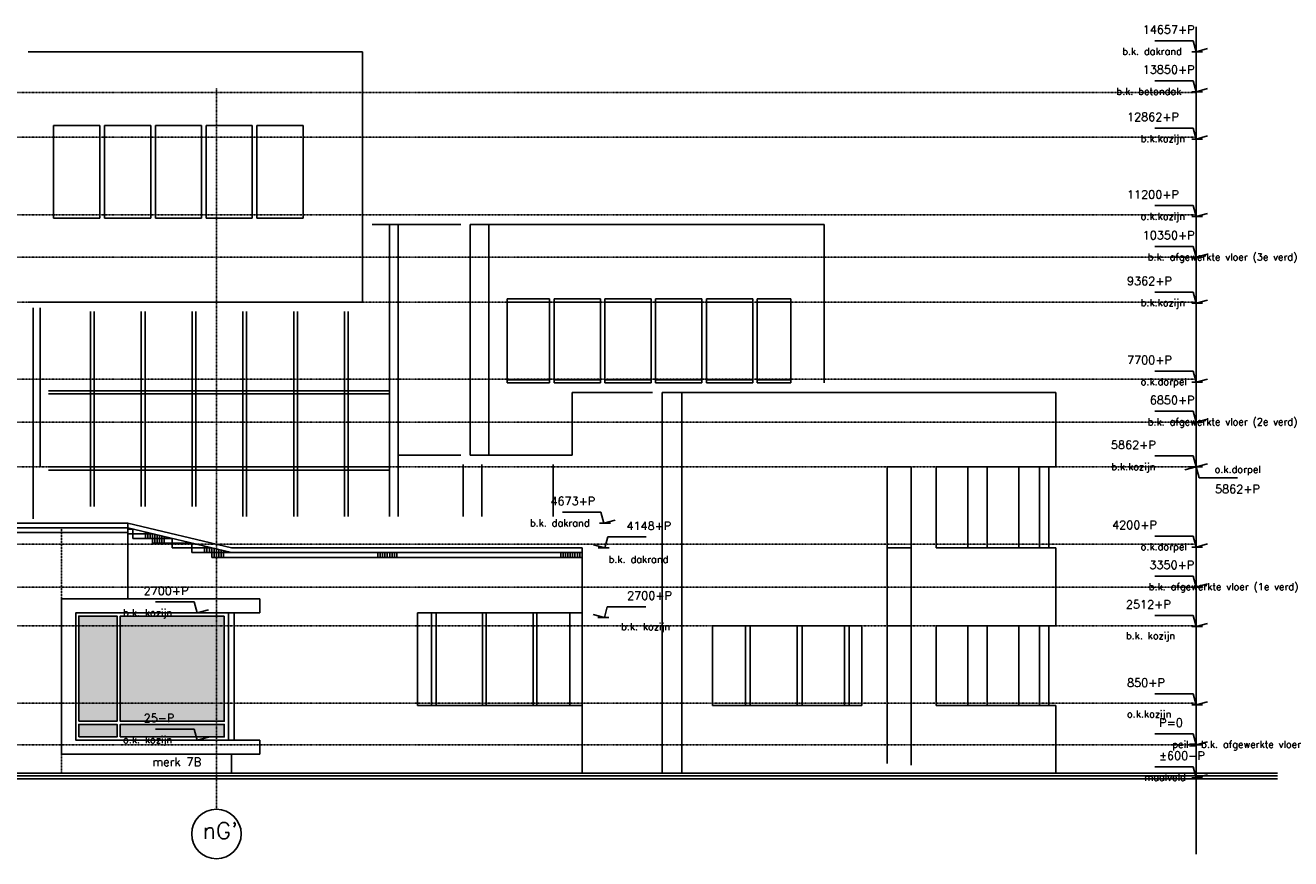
# Model space of a CAD drawing. Extents: x -541908 to 43837, y -41121 to 66863.
# Tile 40 of 41: x -14693 to 12158, y -37920 to -20227. Entities that reach past the tile are written whole.
import ezdxf

# ---------------------------------------------------------------- set-up
doc = ezdxf.new("R2010")
doc.units = 0
doc.header["$LTSCALE"] = 10
doc.header["$MEASUREMENT"] = 0
doc.linetypes.add('DASHDOT', pattern=[1, 0.5, -0.25, 0, -0.25])
doc.linetypes.add('HIDDEN', pattern=[0.375, 0.25, -0.125])
doc.layers.get('0').update_dxf_attribs({"linetype": 'CONTINUOUS'})
for name, color, linetype in [('A--L$1A-_RASTER_NR_10', 171, 'CONTINUOUS'), ('A--L$7A-_STRAMIEN', 1, 'DASHDOT'), ('A--L$7A1-_STRAMIEN', 1, 'CONTINUOUS'), ('A--L$7A3-_STRAMIEN', 3, 'CONTINUOUS'), ('A--L$7AC3-_STRAMIEN', 3, 'DASHDOT'), ('A--L11G1_GRONDWERK', 1, 'CONTINUOUS'), ('A--L21D2_BUITENWAND', 2, 'CONTINUOUS'), ('A--L21G1_BUITENWAND', 1, 'CONTINUOUS'), ('A--L21G2_BUITENWAND', 2, 'CONTINUOUS'), ('A--L21G3_BUITENWAND', 3, 'CONTINUOUS'), ('A--L21GC3_BUITENWAND', 3, 'HIDDEN'), ('A--L31G1_BUITENKOZIJN', 1, 'CONTINUOUS'), ('A--M01A1_MAATVOERING', 1, 'CONTINUOUS'), ('A--M01B1_HOOGTE_MAATV', 1, 'CONTINUOUS'), ('A--T$7A8-_STRAMIEN', 8, 'DASHDOT'), ('A--T01B2_HOOGTE_MAATV', 2, 'CONTINUOUS'), ('A--T01B3_HOOGTE_MAATV', 3, 'CONTINUOUS'), ('TEKST_KOZIJNMERK', 2, 'CONTINUOUS')]:
    doc.layers.add(name, color=color, linetype=linetype)
doc.styles.add('HIEMSTRA', font='romans.shx')
doc.styles.add('HOOGTEXT', font='ROMANS.shx', dxfattribs={"height": 2.5})

# ---------------------------------------------------------------- blocks, each defined once
blk = doc.blocks.new('HOOGTEP')
at = {"layer": 'A--M01A1_MAATVOERING'}
for p, q in [((-2.41, 0.65), (0, 0)), ((0, 0), (0.62, 2.33)), ((0.62, 2.33), (8.79, 2.33))]:
    blk.add_line(p, q, dxfattribs=at)
at = {"layer": 'A--M01B1_HOOGTE_MAATV'}
blk.add_line((-1.38, 0), (0.91, 0), dxfattribs=at)
at = {"layer": 'A--T01B2_HOOGTE_MAATV', "style": 'HOOGTEXT', "flags": 4}
blk.add_attdef('TEKST', (1.84, -0.67), '', height=1.5, dxfattribs=at)
at = {"layer": 'A--T01B3_HOOGTE_MAATV', "style": 'HOOGTEXT', "flags": 4}
blk.add_attdef('HOOGTE', (1.67, 3.82), '', height=1.75, dxfattribs=at)

msp = doc.modelspace()

# ---------------------------------------------------------------- hatches: boundary and pattern name
at = {"layer": 'A--L$1A-_RASTER_NR_10'}
h = msp.add_hatch(color=256, dxfattribs=at)
h.paths.add_polyline_path([(-10470.1, -32769.8), (-12679.9, -32769.8), (-12679.9, -35002.9), (-10470.4, -35002.9)])
h.paths.add_polyline_path([(-12746.9, -32769.8), (-13557.9, -32769.8), (-13557.9, -35002.8), (-12746.9, -35002.9)])
h.paths.add_polyline_path([(-12746.9, -35335.9), (-12746.9, -35069.9), (-13557.9, -35069.8), (-13557.9, -35335.9)])
h.paths.add_polyline_path([(-10470.5, -35335.8), (-10470.4, -35069.9), (-12679.9, -35069.9), (-12679.9, -35335.9)])

# ---------------------------------------------------------------- linework, layer by layer
at = {"layer": 'A--L$7A-_STRAMIEN'}
msp.add_line((-10637, -36870.3, -9.7), (-10637, -21561.7, -9.7), dxfattribs=at)
at = {"layer": 'A--L$7A1-_STRAMIEN'}
msp.add_circle((-10637, -37395.3, -9.7), 525, dxfattribs=at)
at = {"layer": 'A--L$7AC3-_STRAMIEN'}
for p, q in [((10152.1, -21652.7, -11.6), (-57880.3, -21652.7, -11.6)), ((10152.1, -25152.7, -11.6), (-57880.3, -25152.7, -11.6)), ((10152.1, -28652.7, -11.6), (-57880.3, -28652.7, -11.6)), ((10152.1, -32152.7, -11.6), (-57880.3, -32152.7, -11.6)), ((10152.1, -35502.7, -11.6), (-57880.3, -35502.7, -11.6))]:
    msp.add_line(p, q, dxfattribs=at)
at = {"layer": 'A--L11G1_GRONDWERK'}
msp.add_line((10152.1, -20257.2, -11.6), (10152.1, -37823.5, -11.6), dxfattribs=at)
at = {"layer": 'A--L21D2_BUITENWAND'}
msp.add_line((-14527.4, -26227.9, -11.6), (-14527.4, -30707.7, -10.7), dxfattribs=at)
at = {"layer": 'A--L21G1_BUITENWAND'}
for p, q in [((-4859.2, -24452.6, -10.7), (2257.4, -24452.6, -10.7)), ((2257.4, -24452.6, -10.7), (2257.4, -27819.8, -10.7)), ((-4465.8, -26035.7, -11.6), (-4465.8, -27819.8, -10.7)), ((-4465.8, -26035.7, -11.6), (-3568.2, -26035.7, -11.6)), ((-3568.2, -26035.7, -11.6), (-3568.2, -27819.8, -10.7)), ((-3472.9, -26035.7, -11.6), (-3472.9, -27819.8, -10.7)), ((-3472.9, -26035.7, -11.6), (-2490.4, -26035.7, -11.6)), ((-2490.4, -26035.7, -11.6), (-2490.4, -27819.8, -10.7)), ((-2395.1, -26035.7, -11.6), (-2395.1, -27819.8, -10.7)), ((-2395.1, -26035.7, -11.6), (-1412.5, -26035.7, -11.6)), ((-1412.5, -26035.7, -11.6), (-1412.5, -27819.8, -10.7)), ((-1317.2, -26035.7, -11.6), (-1317.2, -27819.8, -10.7)), ((-1317.2, -26035.7, -11.6), (-334.7, -26035.7, -11.6)), ((-334.7, -26035.7, -11.6), (-334.7, -27819.8, -10.7)), ((-239.4, -26035.7, -11.6), (-239.4, -27819.8, -10.7)), ((-239.4, -26035.7, -11.6), (743.2, -26035.7, -11.6)), ((743.2, -26035.7, -11.6), (743.2, -27819.8, -10.7)), ((838.5, -26035.7, -11.6), (838.5, -27819.8, -10.7)), ((838.5, -26035.7, -11.6), (1554.8, -26035.7, -11.6)), ((1554.8, -26035.7, -11.6), (1554.8, -27819.8, -10.7)), ((-4465.8, -26102.7, -11.6), (-3568.2, -26102.7, -11.6)), ((-3472.9, -26102.7, -11.6), (-2490.4, -26102.7, -11.6)), ((-2395.1, -26102.7, -11.6), (-1412.5, -26102.7, -11.6)), ((-1317.2, -26102.7, -11.6), (-334.7, -26102.7, -11.6)), ((-239.4, -26102.7, -11.6), (743.2, -26102.7, -11.6)), ((838.5, -26102.7, -11.6), (1554.8, -26102.7, -11.6)), ((-4465.8, -27752.8, -10.7), (-3568.2, -27752.8, -10.7)), ((-4465.8, -27819.8, -10.7), (-3568.2, -27819.8, -10.7)), ((-3472.9, -27752.8, -10.7), (-2490.4, -27752.8, -10.7)), ((-3472.9, -27819.8, -10.7), (-2490.4, -27819.8, -10.7)), ((-2395.1, -27752.8, -10.7), (-1412.5, -27752.8, -10.7)), ((-2395.1, -27819.8, -10.7), (-1412.5, -27819.8, -10.7)), ((-1317.2, -27752.8, -10.7), (-334.7, -27752.8, -10.7)), ((-1317.2, -27819.8, -10.7), (-334.7, -27819.8, -10.7)), ((-239.4, -27752.8, -10.7), (743.2, -27752.8, -10.7)), ((-239.4, -27819.8, -10.7), (743.2, -27819.8, -10.7)), ((838.5, -27752.8, -10.7), (1554.8, -27752.8, -10.7)), ((838.5, -27819.8, -10.7), (1554.8, -27819.8, -10.7)), ((-3091.7, -28019.8, -10.7), (-3091.7, -29352.6, -10.7)), ((-3091.7, -28019.8, -10.7), (-1381, -28019.8, -10.7)), ((-1181, -28019.8, -10.7), (-1181, -36102.8, -10.7)), ((-1181, -28019.8, -10.7), (7175.9, -28019.8, -10.7)), ((-759.6, -28019.8, -10.7), (-759.6, -36102.8, -10.7)), ((7175.9, -28019.8, -10.7), (7175.9, -29602.7, -11.6)), ((-4859.2, -29352.6, -10.7), (-3091.7, -29352.6, -10.7)), ((-5401.2, -29552.6, -10.7), (-5401.2, -30652.8, -10.7)), ((-5009.2, -29552.6, -10.7), (-5009.2, -30652.8, -10.7)), ((-3495.3, -29552.6, -10.7), (-3495.3, -30652.8, -10.7)), ((3593.8, -29602.7, -11.6), (3593.8, -35899.1, -10.7)), ((3593.8, -29602.7, -11.6), (4102.8, -29602.7, -11.6)), ((4102.8, -29602.7, -11.6), (4102.8, -35931.9, -10.7)), ((4638.7, -29602.7, -11.6), (4638.7, -31320, -10.7)), ((4638.7, -29602.7, -11.6), (7175.9, -29602.7, -11.6)), ((5307.4, -29602.7, -11.6), (5307.4, -31320, -10.7)), ((5716.6, -29602.7, -11.6), (5716.6, -31320, -10.7)), ((6388.2, -29602.7, -11.6), (6388.2, -31320, -10.7)), ((6827.3, -29602.7, -11.6), (6827.3, -31320, -10.7)), ((7029, -29602.7, -11.6), (7029, -31320, -10.7)), ((-12518.8, -30897.7, -11.6), (-10319, -31422.8, -12.6)), ((-12518.8, -30922.8, -10.7), (-12414, -30922.8, -10.7)), ((-12518.8, -31022.8, -10.7), (-11995, -31022.8, -10.7)), ((-12414, -30922.8, -10.7), (-12414, -31122.8, -10.7)), ((-12414, -31122.8, -10.7), (-11576, -31122.8, -10.7)), ((-12144.9, -31121.9, -10.7), (-12144.9, -30986.1, -10.7)), ((-12095, -31121.9, -10.7), (-12095, -30998, -10.7)), ((-12045, -31121.9, -10.7), (-12045, -31010, -10.7)), ((-11995, -31022.8, -10.7), (-11995, -31222.8, -10.7)), ((-11945, -31222.8, -10.7), (-11945, -31033.8, -10.7)), ((-11895, -31222.8, -10.7), (-11895, -31045.8, -10.7)), ((-11845, -31222.8, -10.7), (-11845, -31057.7, -10.7)), ((-11795, -31222.8, -10.7), (-11795, -31069.6, -10.7)), ((-11745, -31222.8, -10.7), (-11745, -31081.6, -10.7)), ((-11576, -31122.8, -10.7), (-11576, -31323.2, -10.7)), ((-11995, -31222.8, -10.7), (-11157, -31222.8, -10.7)), ((-11576, -31323.2, -10.7), (-10738, -31322.8, -10.7)), ((-11157, -31222.8, -10.7), (-11157, -31422.8, -10.7)), ((-10887.9, -31422.8, -10.7), (-10887.9, -31287, -10.7)), ((-10838, -31422.8, -10.7), (-10838, -31298.9, -10.7)), ((-10788, -31422.8, -10.7), (-10788, -31310.8, -10.7)), ((-10738, -31322.8, -10.7), (-10738, -31523.6, -10.7)), ((-10688, -31523.6, -10.7), (-10688, -31334.7, -10.7)), ((-10638, -31523.6, -10.7), (-10638, -31346.6, -10.7)), ((-10588, -31523.6, -10.7), (-10588, -31358.5, -10.7)), ((-10538, -31523.6, -10.7), (-10538, -31370.5, -10.7)), ((-10488, -31523.6, -10.7), (-10488, -31382.4, -10.7)), ((3593.8, -31320, -10.7), (4102.8, -31320, -10.7)), ((4638.7, -31320, -10.7), (7175.9, -31320, -10.7)), ((7175.9, -31320, -10.7), (7175.9, -32977.7, -11.6)), ((-11157, -31422.8, -10.7), (-2878.8, -31422.8, -10.7)), ((-10738, -31522.8, -10.7), (-2878.8, -31522.8, -10.7)), ((-7211.1, -31522.7, -10.7), (-7211.1, -31422.7, -10.7)), ((-7161.1, -31522.7, -10.7), (-7161.1, -31422.7, -10.7)), ((-7111.1, -31522.7, -10.7), (-7111.1, -31422.7, -10.7)), ((-7061.2, -31522.8, -10.7), (-7061.2, -31422.8, -10.7)), ((-7011.2, -31522.8, -10.7), (-7011.2, -31422.8, -10.7)), ((-6961.2, -31522.8, -10.7), (-6961.2, -31422.8, -10.7)), ((-6911.2, -31522.8, -10.7), (-6911.2, -31422.8, -10.7)), ((-6861.2, -31522.8, -10.7), (-6861.2, -31422.8, -10.7)), ((-6811.2, -31522.8, -10.7), (-6811.2, -31422.8, -10.7)), ((-3328.7, -31522.7, -10.7), (-3328.7, -31422.7, -10.7)), ((-3278.7, -31522.7, -10.7), (-3278.7, -31422.7, -10.7)), ((-3228.7, -31522.7, -10.7), (-3228.7, -31422.7, -10.7)), ((-3178.8, -31522.8, -10.7), (-3178.8, -31422.8, -10.7)), ((-3128.8, -31522.8, -10.7), (-3128.8, -31422.8, -10.7)), ((-3078.8, -31522.8, -10.7), (-3078.8, -31422.8, -10.7)), ((-3028.8, -31522.8, -10.7), (-3028.8, -31422.8, -10.7)), ((-2978.8, -31522.8, -10.7), (-2978.8, -31422.8, -10.7)), ((-2928.8, -31522.8, -10.7), (-2928.8, -31422.8, -10.7)), ((-112.2, -32977.7, -11.6), (3059.5, -32977.7, -11.6)), ((-112.2, -32977.7, -11.6), (-112.2, -34670, -10.7)), ((586.8, -32977.7, -11.6), (586.8, -34670, -10.7)), ((689.1, -32977.7, -11.6), (689.1, -34670, -10.7)), ((1687.2, -32977.7, -11.6), (1687.2, -34670, -10.7)), ((1789.5, -32977.7, -11.6), (1789.5, -34670, -10.7)), ((2688.5, -32977.7, -11.6), (2688.5, -34670, -10.7)), ((2790.9, -32977.7, -11.6), (2790.9, -34670, -10.7)), ((3059.5, -32977.7, -11.6), (3059.5, -34670, -10.7)), ((3593.8, -32977.7, -11.6), (4102.8, -32977.7, -11.6)), ((4638.7, -32977.7, -11.6), (4638.7, -34670, -10.7)), ((4638.7, -32977.7, -11.6), (7175.9, -32977.7, -11.6)), ((5307.4, -32977.7, -11.6), (5307.4, -34670, -10.7)), ((5716.6, -32977.7, -11.6), (5716.6, -34670, -10.7)), ((6388.2, -32977.7, -11.6), (6388.2, -34670, -10.7)), ((6827.3, -32977.7, -11.6), (6827.3, -34670, -10.7)), ((7029, -32977.7, -11.6), (7029, -34670, -10.7)), ((-112.2, -34670, -10.7), (3059.5, -34670, -10.7)), ((4638.7, -34670, -10.7), (7175.9, -34670, -10.7)), ((7175.9, -34670, 9.3), (7175.9, -36102.8, 9.3))]:
    msp.add_line(p, q, dxfattribs=at)
at = {"layer": 'A--L21G2_BUITENWAND'}
for p, q in [((-14630.4, -20786.7, -10.6), (-7534.8, -20786.7, -11.6)), ((-7534.8, -20786.7, -11.6), (-7534.8, -26102.7, -11.6)), ((-14091.8, -22352.6, -10.7), (-14091.8, -24319.8, -10.7)), ((-14091.8, -22352.6, -10.7), (-13113.9, -22352.6, -10.7)), ((-13113.9, -22352.6, -10.7), (-13113.9, -24319.8, -10.7)), ((-13013.9, -22352.6, -10.7), (-13013.9, -24319.8, -10.7)), ((-13013.9, -22352.6, -10.7), (-12031.3, -22352.6, -10.7)), ((-12031.3, -22352.6, -10.7), (-12031.3, -24319.8, -10.7)), ((-11931.4, -22352.6, -10.7), (-11931.4, -24319.8, -10.7)), ((-11931.4, -22352.6, -10.7), (-10953.5, -22352.6, -10.7)), ((-10953.5, -22352.6, -10.7), (-10953.5, -24319.8, -10.7)), ((-10853.5, -22352.6, -10.7), (-10853.5, -24319.8, -10.7)), ((-10853.5, -22352.6, -10.7), (-9880.3, -22352.6, -10.7)), ((-9880.3, -22352.6, -10.7), (-9880.3, -24319.8, -10.7)), ((-9780.3, -22352.6, -10.7), (-9780.3, -24319.8, -10.7)), ((-9780.3, -22352.6, -10.7), (-8797.8, -22352.6, -10.7)), ((-8797.8, -22352.6, -10.7), (-8797.8, -24319.8, -10.7)), ((-14091.8, -24319.8, -10.7), (-13113.9, -24319.8, -10.7)), ((-13013.9, -24319.8, -10.7), (-12031.3, -24319.8, -10.7)), ((-11931.4, -24319.8, -10.7), (-10953.5, -24319.8, -10.7)), ((-10853.5, -24319.8, -10.7), (-9880.3, -24319.8, -10.7)), ((-9780.3, -24319.8, -10.7), (-8797.8, -24319.8, -10.7)), ((-7334.8, -24452.6, -10.7), (-5451.2, -24452.6, -10.7)), ((-6965.1, -24452.6, -10.7), (-6965.1, -30652.8, -10.7)), ((-6783.7, -24452.6, -10.7), (-6783.7, -30652.8, -10.7)), ((-5251.2, -24452.6, -10.7), (-5251.2, -29352.6, -10.7)), ((-5251.2, -24452.6, -10.7), (-4859.2, -24452.6, -10.7)), ((-4859.2, -24452.6, -10.7), (-4859.2, -29352.6, -10.7)), ((-14630.4, -26102.7, -10.6), (-7534.8, -26102.7, -11.6)), ((-6783.7, -29352.6, -10.7), (-5451.2, -29352.6, -10.7)), ((-5251.2, -29352.6, -10.7), (-4859.2, -29352.6, -10.7)), ((-12518.8, -30797.7, -10.7), (-10319, -31322.8, -11.6)), ((-22445.2, -30897.7, -11.6), (-12518.8, -30897.7, -11.6)), ((-22445.2, -30997.7, -11.6), (-12518.8, -30997.7, -11.6)), ((-10319, -31322.8, -11.6), (-2878.8, -31322.8, -11.6)), ((-2878.8, -31322.8, -10.7), (-2878.8, -36102.8, -10.7)), ((-10378.2, -35402.8, -10.7), (-10378.2, -32702.8, -10.7)), ((-10259, -35402.8, -10.7), (-10259, -32702.8, -10.7)), ((-6372.2, -32702.8, -10.7), (-2878.8, -32702.8, -10.7)), ((-6372.2, -32702.8, -10.7), (-6372.2, -34670, -10.7)), ((-6372.2, -34670, -10.7), (-2878.8, -34670, -10.7)), ((-10318.1, -35702.8, -10.7), (-10319, -36102.8, -10.7))]:
    msp.add_line(p, q, dxfattribs=at)
at = {"layer": 'A--L21G3_BUITENWAND'}
for p, q in [((-22445.2, -30797.7, -10.7), (-12518.8, -30797.7, -10.7)), ((-12518.8, -32402.8, -10.7), (-12518.8, -30797.7, -10.7)), ((-9714.7, -32402.8, -10.7), (-13924.5, -32402.8, -10.7)), ((-13924.5, -32402.8, -10.7), (-13924.5, -35702.8, -10.7)), ((-9714.7, -32702.8, -10.7), (-9714.7, -32402.8, -10.7)), ((-9714.7, -32702.8, -10.7), (-9714.7, -32402.8, -10.7)), ((-13624.5, -32702.8, -10.7), (-13624.5, -35402.8, -10.7)), ((-9714.7, -35702.8, -10.7), (-9714.7, -35402.8, -10.7)), ((-9714.3, -35702.8, -10.7), (-9714.3, -35402.8, -10.7)), ((-13924.5, -35702.8, -10.7), (-9714.7, -35702.8, -10.7)), ((-63721.3, -36227.8, -10.7), (11875.9, -36227.8, -10.7)), ((-62721.3, -36162.8, -10.7), (11875.9, -36162.8, -10.7)), ((-61721.3, -36102.8, -10.7), (11875.9, -36102.8, -10.7))]:
    msp.add_line(p, q, dxfattribs=at)
at = {"layer": 'A--L21G3_BUITENWAND', "elevation": -10.7}
msp.add_lwpolyline([(-9714.7, -32702.8), (-13624.5, -32702.8), (-13624.5, -35402.8), (-9714.7, -35402.8)], dxfattribs=at)
at = {"layer": 'A--L21GC3_BUITENWAND'}
msp.add_line((-13924.5, -36102.8, -10.7), (-13924.5, -30897.7, -11.6), dxfattribs=at)
at = {"layer": 'A--L31G1_BUITENKOZIJN'}
for p, q in [((-14377.5, -26227.9, -11.6), (-14377.5, -29602.7, -11.6)), ((-13309.6, -26302.7, -11.6), (-13309.6, -30445.8, -10.7)), ((-13229.7, -26302.7, -11.6), (-13229.7, -30445.8, -10.7)), ((-12231.7, -26302.7, -11.6), (-12231.7, -30445.8, -10.7)), ((-12151.9, -26302.7, -11.6), (-12151.9, -30445.8, -10.7)), ((-11153.9, -26302.7, -11.6), (-11153.9, -30445.8, -10.7)), ((-11074, -26302.7, -11.6), (-11074, -30445.8, -10.7)), ((-10076, -26302.7, -11.6), (-10076, -30652.8, -10.7)), ((-9996.2, -26302.7, -11.6), (-9996.2, -30652.8, -10.7)), ((-8998.2, -26302.7, -11.6), (-8998.2, -30652.8, -10.7)), ((-8918.3, -26302.7, -11.6), (-8918.3, -30652.8, -10.7)), ((-7920.3, -26302.7, -11.6), (-7920.3, -30652.8, -10.7)), ((-7840.5, -26302.7, -11.6), (-7840.5, -30652.8, -10.7)), ((-14197.9, -27986.5, -10.7), (-6965.1, -27986.5, -10.7)), ((-14197.9, -28053.5, -10.7), (-6965.1, -28053.5, -10.7)), ((-14197.9, -29602.7, -11.6), (-6965.1, -29602.7, -11.6)), ((-14197.9, -29669.7, -11.6), (-6965.1, -29669.7, -11.6)), ((-6072.4, -32702.8, -10.7), (-6072.4, -34670, -10.7)), ((-5973, -32702.8, -10.7), (-5973, -34670, -10.7)), ((-4994.6, -32702.8, -10.7), (-4994.6, -34670, -10.7)), ((-4914.7, -32702.8, -10.7), (-4914.7, -34670, -10.7)), ((-3916.7, -32702.8, -10.7), (-3916.7, -34670, -10.7)), ((-3836.9, -32702.8, -10.7), (-3836.9, -34670, -10.7)), ((-3137.9, -32702.8, -10.7), (-3137.9, -34670, -10.7))]:
    msp.add_line(p, q, dxfattribs=at)
at = {"layer": 'A--L31G1_BUITENKOZIJN', "elevation": -10.7}
for points in [[(-13557.9, -35002.8), (-13557.9, -32769.8), (-12746.9, -32769.8), (-12746.9, -35002.9), (-13557.9, -35002.8)], [(-10470.1, -32769.8), (-12679.9, -32769.8), (-12679.9, -35002.9), (-10470.4, -35002.9), (-10470.1, -32769.8)], [(-13557.9, -35335.9), (-13557.9, -35069.8), (-12746.9, -35069.9), (-12746.9, -35335.9), (-13557.9, -35335.9)]]:
    msp.add_lwpolyline(points, dxfattribs=at)
msp.add_lwpolyline([(-12679.9, -35335.9), (-12679.9, -35069.9), (-10470.4, -35069.9), (-10470.5, -35335.8)], close=True, dxfattribs=at)
at = {"layer": 'A--T$7A8-_STRAMIEN', "color": 8}
for p, q in [((10152.1, -22602.7, -11.6), (-57880.3, -22602.7, -11.6)), ((10152.1, -24252.7, -11.6), (-57880.3, -24252.7, -11.6)), ((10152.1, -26102.7, -11.6), (-57880.3, -26102.7, -11.6)), ((10152.1, -27742.7, -11.6), (-57880.3, -27742.7, -11.6)), ((10152.1, -29602.7, -11.6), (-57880.3, -29602.7, -11.6)), ((10152.1, -31242.7, -11.6), (-57880.3, -31242.7, -11.6)), ((10152.1, -32977.7, -11.6), (-57880.3, -32977.7, -11.6)), ((10152.1, -34617.7, -11.6), (-57880.3, -34617.7, -11.6))]:
    msp.add_line(p, q, dxfattribs=at)

# ---------------------------------------------------------------- block references
ref = msp.add_blockref('HOOGTEP', (10152.1, -20786.7, -11.6), dxfattribs=dict(xscale=-100, yscale=100, zscale=100))
ref.add_attrib('TEKST', 'b.k. dakrand', (8582.4, -20853.8, -11.6), dxfattribs={"layer": 'A--T01B2_HOOGTE_MAATV', "height": 150, "style": 'HOOGTEXT', "flags": 4})
ref.add_attrib('HOOGTE', '14657+P', (9018.2, -20404.7, -11.6), dxfattribs={"layer": 'A--T01B3_HOOGTE_MAATV', "height": 175, "style": 'HOOGTEXT', "flags": 4})
ref = msp.add_blockref('HOOGTEP', (10152.1, -21636.3, -11.6), dxfattribs=dict(xscale=-100, yscale=100, zscale=100))
ref.add_attrib('TEKST', 'b.k. betondak', (8461, -21703.4, -11.6), dxfattribs={"layer": 'A--T01B2_HOOGTE_MAATV', "height": 150, "style": 'HOOGTEXT', "flags": 4})
ref.add_attrib('HOOGTE', '13850+P', (9018.2, -21254.3, -11.6), dxfattribs={"layer": 'A--T01B3_HOOGTE_MAATV', "height": 175, "style": 'HOOGTEXT', "flags": 4})
ref = msp.add_blockref('HOOGTEP', (10152.1, -22640.7, -11.6), dxfattribs=dict(xscale=-100, yscale=100, zscale=100))
ref.add_attrib('TEKST', 'b.k.kozijn', (8975.3, -22707.9, -11.6), dxfattribs={"layer": 'A--T01B2_HOOGTE_MAATV', "height": 150, "style": 'HOOGTEXT', "flags": 4})
ref.add_attrib('HOOGTE', '12862+P', (8684.9, -22258.8, -11.6), dxfattribs={"layer": 'A--T01B3_HOOGTE_MAATV', "height": 175, "style": 'HOOGTEXT', "flags": 4})
ref = msp.add_blockref('HOOGTEP', (10152.1, -24287.7, -11.6), dxfattribs=dict(xscale=-100, yscale=100, zscale=100))
ref.add_attrib('TEKST', 'o.k.kozijn', (8975.3, -24354.9, -11.6), dxfattribs={"layer": 'A--T01B2_HOOGTE_MAATV', "height": 150, "style": 'HOOGTEXT', "flags": 4})
ref.add_attrib('HOOGTE', '11200+P', (8684.9, -23905.8, -11.6), dxfattribs={"layer": 'A--T01B3_HOOGTE_MAATV', "height": 175, "style": 'HOOGTEXT', "flags": 4})
ref = msp.add_blockref('HOOGTEP', (10152.1, -25152.7, -11.6), dxfattribs=dict(xscale=-100, yscale=100, zscale=100))
ref.add_attrib('TEKST', 'b.k. afgewerkte vloer (3e verd)', (9125.3, -25219.9, -11.6), dxfattribs={"layer": 'A--T01B2_HOOGTE_MAATV', "height": 150, "style": 'HOOGTEXT', "flags": 4})
ref.add_attrib('HOOGTE', '10350+P', (9018.2, -24770.8, -11.6), dxfattribs={"layer": 'A--T01B3_HOOGTE_MAATV', "height": 175, "style": 'HOOGTEXT', "flags": 4})
ref = msp.add_blockref('HOOGTEP', (10152.1, -26125.7, -11.6), dxfattribs=dict(xscale=-100, yscale=100, zscale=100))
ref.add_attrib('TEKST', 'b.k.kozijn', (8975.3, -26192.9, -11.6), dxfattribs={"layer": 'A--T01B2_HOOGTE_MAATV', "height": 150, "style": 'HOOGTEXT', "flags": 4})
ref.add_attrib('HOOGTE', '9362+P', (8684.9, -25743.8, -11.6), dxfattribs={"layer": 'A--T01B3_HOOGTE_MAATV', "height": 175, "style": 'HOOGTEXT', "flags": 4})
ref = msp.add_blockref('HOOGTEP', (10152.1, -27802.7, -11.6), dxfattribs=dict(xscale=-100, yscale=100, zscale=100))
ref.add_attrib('TEKST', 'o.k.dorpel', (8975.3, -27869.9, -11.6), dxfattribs={"layer": 'A--T01B2_HOOGTE_MAATV', "height": 150, "style": 'HOOGTEXT', "flags": 4})
ref.add_attrib('HOOGTE', '7700+P', (8684.9, -27420.8, -11.6), dxfattribs={"layer": 'A--T01B3_HOOGTE_MAATV', "height": 175, "style": 'HOOGTEXT', "flags": 4})
ref = msp.add_blockref('HOOGTEP', (10152.1, -28652.7, -11.6), dxfattribs=dict(xscale=-100, yscale=100, zscale=100))
ref.add_attrib('TEKST', 'b.k. afgewerkte vloer (2e verd)', (9125.3, -28719.9, -11.6), dxfattribs={"layer": 'A--T01B2_HOOGTE_MAATV', "height": 150, "style": 'HOOGTEXT', "flags": 4})
ref.add_attrib('HOOGTE', '6850+P', (9168.2, -28270.8, -11.6), dxfattribs={"layer": 'A--T01B3_HOOGTE_MAATV', "height": 175, "style": 'HOOGTEXT', "flags": 4})
ref = msp.add_blockref('HOOGTEP', (10152.1, -29602.7, -11.6), dxfattribs=dict(xscale=-100, yscale=100, zscale=100))
ref.add_attrib('TEKST', 'b.k.kozijn ', (8349.3, -29669.9, -11.6), dxfattribs={"layer": 'A--T01B2_HOOGTE_MAATV', "height": 150, "style": 'HOOGTEXT', "flags": 4})
ref.add_attrib('HOOGTE', '5862+P', (8343.2, -29220.8, -11.6), dxfattribs={"layer": 'A--T01B3_HOOGTE_MAATV', "height": 175, "style": 'HOOGTEXT', "flags": 4})
ref = msp.add_blockref('HOOGTEP', (10152.1, -29602.7, -11.6), dxfattribs=dict(xscale=-100, yscale=100, zscale=100, rotation=180))
ref.add_attrib('TEKST', 'o.k.dorpel', (10545.2, -29726.1, -11.6), dxfattribs={"layer": 'A--T01B2_HOOGTE_MAATV', "height": 150, "style": 'HOOGTEXT', "flags": 4})
ref.add_attrib('HOOGTE', '5862+P', (10553.1, -30159.7, -11.6), dxfattribs={"layer": 'A--T01B3_HOOGTE_MAATV', "height": 175, "style": 'HOOGTEXT', "flags": 4})
ref = msp.add_blockref('HOOGTEP', (-2416.1, -30797.7, -11.6), dxfattribs=dict(xscale=-100, yscale=100, zscale=100))
ref.add_attrib('TEKST', 'b.k. dakrand', (-3985.8, -30864.9, -11.6), dxfattribs={"layer": 'A--T01B2_HOOGTE_MAATV', "height": 150, "style": 'HOOGTEXT', "flags": 4})
ref.add_attrib('HOOGTE', '4673+P', (-3550.1, -30415.8, -11.6), dxfattribs={"layer": 'A--T01B3_HOOGTE_MAATV', "height": 175, "style": 'HOOGTEXT', "flags": 4})
ref = msp.add_blockref('HOOGTEP', (-2396.3, -31322.8, -11.6), dxfattribs=dict(xscale=100, yscale=100, zscale=100))
ref.add_attrib('TEKST', 'b.k. dakrand', (-2314.7, -31640.8, -11.6), dxfattribs={"layer": 'A--T01B2_HOOGTE_MAATV', "height": 150, "style": 'HOOGTEXT', "flags": 4})
ref.add_attrib('HOOGTE', '4148+P', (-1937.4, -30940.8, -11.6), dxfattribs={"layer": 'A--T01B3_HOOGTE_MAATV', "height": 175, "style": 'HOOGTEXT', "flags": 4})
ref = msp.add_blockref('HOOGTEP', (10152.1, -31302.7, -11.6), dxfattribs=dict(xscale=-100, yscale=100, zscale=100))
ref.add_attrib('TEKST', 'o.k.dorpel', (8975.3, -31369.9, -11.6), dxfattribs={"layer": 'A--T01B2_HOOGTE_MAATV', "height": 150, "style": 'HOOGTEXT', "flags": 4})
ref.add_attrib('HOOGTE', '4200+P', (8368.2, -30920.8, -11.6), dxfattribs={"layer": 'A--T01B3_HOOGTE_MAATV', "height": 175, "style": 'HOOGTEXT', "flags": 4})
ref = msp.add_blockref('HOOGTEP', (10152.1, -32152.7, -11.6), dxfattribs=dict(xscale=-100, yscale=100, zscale=100))
ref.add_attrib('TEKST', 'b.k. afgewerkte vloer (1e verd)', (9146.7, -32219.9, -11.6), dxfattribs={"layer": 'A--T01B2_HOOGTE_MAATV', "height": 150, "style": 'HOOGTEXT', "flags": 4})
ref.add_attrib('HOOGTE', '3350+P', (9159.9, -31770.8, -11.6), dxfattribs={"layer": 'A--T01B3_HOOGTE_MAATV', "height": 175, "style": 'HOOGTEXT', "flags": 4})
ref = msp.add_blockref('HOOGTEP', (-11049, -32702.8, -10.7), dxfattribs=dict(xscale=-100, yscale=100, zscale=100))
ref.add_attrib('TEKST', 'b.k. kozijn', (-12618.7, -32769.9, -10.7), dxfattribs={"layer": 'A--T01B2_HOOGTE_MAATV', "height": 150, "style": 'HOOGTEXT', "flags": 4})
ref.add_attrib('HOOGTE', '2700+P', (-12182.9, -32320.9, -10.7), dxfattribs={"layer": 'A--T01B3_HOOGTE_MAATV', "height": 175, "style": 'HOOGTEXT', "flags": 4})
ref = msp.add_blockref('HOOGTEP', (-2405.1, -32802.7, -11.6), dxfattribs=dict(xscale=100, yscale=100, zscale=100))
ref.add_attrib('TEKST', 'b.k. kozijn', (-2050.7, -33070.8, -11.6), dxfattribs={"layer": 'A--T01B2_HOOGTE_MAATV', "height": 150, "style": 'HOOGTEXT', "flags": 4})
ref.add_attrib('HOOGTE', '2700+P', (-1923.4, -32420.8, -11.6), dxfattribs={"layer": 'A--T01B3_HOOGTE_MAATV', "height": 175, "style": 'HOOGTEXT', "flags": 4})
ref = msp.add_blockref('HOOGTEP', (10152.1, -32990.7, -11.6), dxfattribs=dict(xscale=-100, yscale=100, zscale=100))
ref.add_attrib('TEKST', 'b.k. kozijn', (8662, -33258.8, -11.6), dxfattribs={"layer": 'A--T01B2_HOOGTE_MAATV', "height": 150, "style": 'HOOGTEXT', "flags": 4})
ref.add_attrib('HOOGTE', '2512+P', (8662, -32608.8, -11.6), dxfattribs={"layer": 'A--T01B3_HOOGTE_MAATV', "height": 175, "style": 'HOOGTEXT', "flags": 4})
ref = msp.add_blockref('HOOGTEP', (10152.1, -34652.7, -11.6), dxfattribs=dict(xscale=-100, yscale=100, zscale=100))
ref.add_attrib('TEKST', 'o.k.kozijn ', (8685.4, -34920.8, -11.6), dxfattribs={"layer": 'A--T01B2_HOOGTE_MAATV', "height": 150, "style": 'HOOGTEXT', "flags": 4})
ref.add_attrib('HOOGTE', '850+P', (8685.4, -34270.8, -11.6), dxfattribs={"layer": 'A--T01B3_HOOGTE_MAATV', "height": 175, "style": 'HOOGTEXT', "flags": 4})
ref = msp.add_blockref('HOOGTEP', (-11049, -35402.8, -10.7), dxfattribs=dict(xscale=-100, yscale=100, zscale=100))
ref.add_attrib('TEKST', 'o.k. kozijn', (-12618.7, -35469.9, -10.7), dxfattribs={"layer": 'A--T01B2_HOOGTE_MAATV', "height": 150, "style": 'HOOGTEXT', "flags": 4})
ref.add_attrib('HOOGTE', '25-P', (-12182.9, -35020.9, -10.7), dxfattribs={"layer": 'A--T01B3_HOOGTE_MAATV', "height": 175, "style": 'HOOGTEXT', "flags": 4})
ref = msp.add_blockref('HOOGTEP', (10152.1, -35502.7, -11.6), dxfattribs=dict(xscale=-100, yscale=100, zscale=100))
ref.add_attrib('TEKST', 'peil= b.k. afgewerkte vloer', (9646.7, -35569.9, -11.6), dxfattribs={"layer": 'A--T01B2_HOOGTE_MAATV', "height": 150, "style": 'HOOGTEXT', "flags": 4})
ref.add_attrib('HOOGTE', 'P=0', (9368.2, -35120.8, -11.6), dxfattribs={"layer": 'A--T01B3_HOOGTE_MAATV', "height": 175, "style": 'HOOGTEXT', "flags": 4})
ref = msp.add_blockref('HOOGTEP', (10152.1, -36202.7, -11.6), dxfattribs=dict(xscale=-100, yscale=100, zscale=100))
ref.add_attrib('TEKST', 'maaiveld', (9048.7, -36269.9, -11.6), dxfattribs={"layer": 'A--T01B2_HOOGTE_MAATV', "height": 150, "style": 'HOOGTEXT', "flags": 4})
ref.add_attrib('HOOGTE', '±600-P', (9368.2, -35820.8, -11.6), dxfattribs={"layer": 'A--T01B3_HOOGTE_MAATV', "height": 175, "style": 'HOOGTEXT', "flags": 4})

# ---------------------------------------------------------------- texts
at = {"layer": 'A--L$7A3-_STRAMIEN', "style": 'HIEMSTRA'}
msp.add_text("nG'", height=350, dxfattribs=at).set_placement((-10930.2, -37499.1, -9.7))
at = {"layer": 'TEKST_KOZIJNMERK', "style": 'HIEMSTRA'}
msp.add_text('merk 7B', height=180, dxfattribs=at).set_placement((-11999.1, -35954.3, -10.7))

doc.saveas('drawing.dxf')
